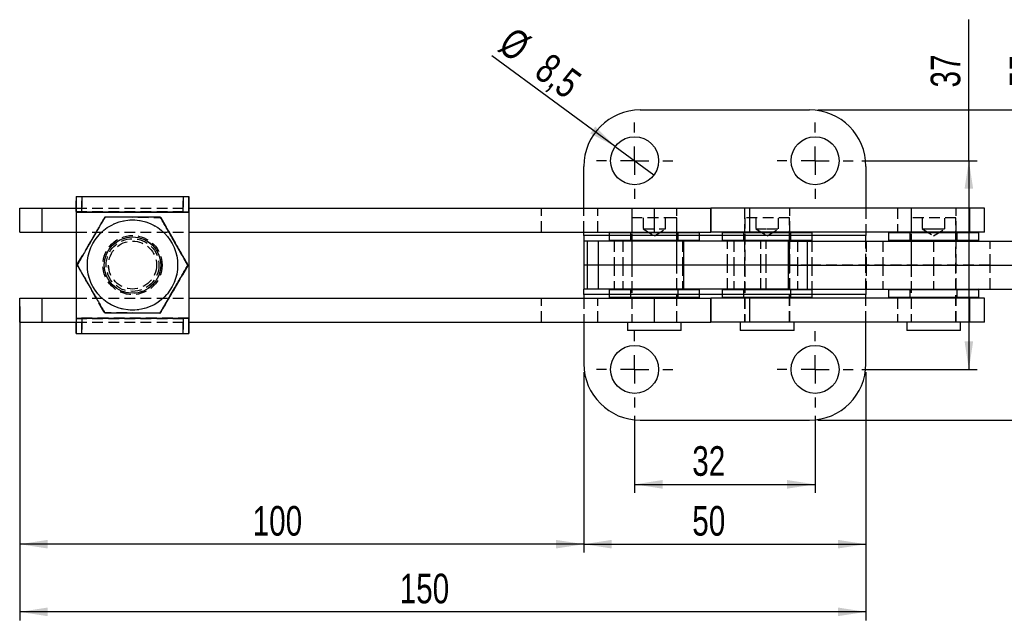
# Model space of a CAD drawing. Extents: x 46 to 629, y 29 to 396.
# Tile 1 of 12: x 77 to 252, y 123 to 230. Entities that reach past the tile are written whole.
import ezdxf

# ---------------------------------------------------------------- set-up
doc = ezdxf.new("R2010")
doc.units = 0
doc.header["$LTSCALE"] = 1.5
doc.linetypes.add('HIDDEN', pattern=[1.905, 1.27, -0.635])
doc.layers.get('0').update_dxf_attribs({"linetype": 'CONTINUOUS'})
doc.styles.add('SLDTEXTSTYLE0', font='TXT', dxfattribs={"width": 0.75})
doc.dimstyles.new('SLDDIMSTYLE0', dxfattribs={"dimtxt": 5.25, "dimasz": 4.953, "dimexe": 0, "dimexo": 0.0625, "dimgap": 1.3125, "dimtad": 1, "dimdec": 0, "dimrnd": 1e-09, "dimzin": 12, "dimtxsty": 'SLDTEXTSTYLE0', "dimsah": 1, "dimcen": 0.09, "dimazin": 3, "dimtfac": 1, "dimtofl": 0, "dimtmove": 0, "dimatfit": 3, "dimtolj": 1, "dimtzin": 12})
doc.dimstyles.new('SLDDIMSTYLE2', dxfattribs={"dimtxt": 5.25, "dimasz": 4.953, "dimexe": 0, "dimexo": 0.0625, "dimgap": 1.3125, "dimtad": 1, "dimdec": 3, "dimrnd": 1e-09, "dimzin": 12, "dimtxsty": 'SLDTEXTSTYLE0', "dimsah": 1, "dimcen": 0.09, "dimazin": 3, "dimtfac": 1, "dimtdec": 3, "dimtofl": 0, "dimtmove": 0, "dimatfit": 3, "dimtolj": 1, "dimtzin": 12})
doc.dimstyles.new('SLDDIMSTYLE3', dxfattribs={"dimtxt": 5.25, "dimasz": 4.953, "dimexe": 0, "dimexo": 0.0625, "dimgap": 1.3125, "dimtad": 1, "dimrnd": 1e-09, "dimzin": 12, "dimtxsty": 'SLDTEXTSTYLE0', "dimsah": 1, "dimcen": 0.09, "dimazin": 3, "dimtfac": 1, "dimtofl": 0, "dimtmove": 0, "dimatfit": 3, "dimtolj": 1, "dimtzin": 12})
doc.dimstyles.new('SLDDIMSTYLE4', dxfattribs={"dimtxt": 5.25, "dimasz": 4.953, "dimexe": 0, "dimexo": 0.0625, "dimgap": 1.3125, "dimtad": 1, "dimdec": 3, "dimrnd": 1e-09, "dimzin": 12, "dimtxsty": 'SLDTEXTSTYLE0', "dimblk1": 'NONE', "dimsah": 1, "dimcen": 0, "dimazin": 3, "dimtfac": 1, "dimtdec": 3, "dimtmove": 0, "dimatfit": 3, "dimtolj": 1, "dimtzin": 12})

# ---------------------------------------------------------------- blocks, each defined once
blk = doc.blocks.new('_D_3')
at = {"color": 179, "linetype": 'CONTINUOUS'}
for p, q in [((186.22, 159.3), (186.22, 145.66)), ((218.22, 159.3), (218.22, 145.66)), ((186.22, 147.16), (218.22, 147.16))]:
    blk.add_line(p, q, dxfattribs=at)
for points in [[(186.22, 147.16), (191.17, 146.4), (191.17, 147.93)], [(218.22, 147.16), (213.26, 147.93), (213.26, 146.4)]]:
    blk.add_solid(points, dxfattribs=at)
at = {"color": 179, "linetype": 'CONTINUOUS', "insert": (196.44, 153.93, -11.2), "char_height": 5.25, "attachment_point": 1, "style": 'SLDTEXTSTYLE0'}
blk.add_mtext('32', dxfattribs=at)
blk = doc.blocks.new('_D_4')
at = {"color": 179, "linetype": 'CONTINUOUS'}
for p, q in [((177.22, 167.05), (177.22, 135.05)), ((227.22, 167.05), (227.22, 135.05)), ((177.22, 136.55), (227.22, 136.55))]:
    blk.add_line(p, q, dxfattribs=at)
for points in [[(177.22, 136.55), (182.17, 135.79), (182.17, 137.32)], [(227.22, 136.55), (222.26, 137.32), (222.26, 135.79)]]:
    blk.add_solid(points, dxfattribs=at)
at = {"color": 179, "linetype": 'CONTINUOUS', "insert": (196.44, 143.32, -11.2), "char_height": 5.25, "attachment_point": 1, "style": 'SLDTEXTSTYLE0'}
blk.add_mtext('50', dxfattribs=at)
blk = doc.blocks.new('_D_5')
at = {"color": 179, "linetype": 'CONTINUOUS'}
for p, q in [((77.22, 178.7), (77.22, 123.05)), ((227.22, 167.05), (227.22, 123.05)), ((227.22, 124.55), (77.22, 124.55))]:
    blk.add_line(p, q, dxfattribs=at)
for points in [[(77.22, 124.55), (82.17, 123.79), (82.17, 125.32)], [(227.22, 124.55), (222.26, 125.32), (222.26, 123.79)]]:
    blk.add_solid(points, dxfattribs=at)
at = {"color": 179, "linetype": 'CONTINUOUS', "insert": (144.57, 131.32, -11.2), "char_height": 5.25, "attachment_point": 1, "style": 'SLDTEXTSTYLE0'}
blk.add_mtext('150', dxfattribs=at)
blk = doc.blocks.new('_D_6')
at = {"color": 179, "linetype": 'CONTINUOUS'}
for p, q in [((77.22, 178.7), (77.22, 135.05)), ((177.22, 167.05), (177.22, 135.05)), ((177.22, 136.55), (77.22, 136.55))]:
    blk.add_line(p, q, dxfattribs=at)
for points in [[(77.22, 136.55), (82.17, 135.79), (82.17, 137.32)], [(177.22, 136.55), (172.26, 137.32), (172.26, 135.79)]]:
    blk.add_solid(points, dxfattribs=at)
at = {"color": 179, "linetype": 'CONTINUOUS', "insert": (118.51, 143.32, -11.2), "char_height": 5.25, "attachment_point": 1, "style": 'SLDTEXTSTYLE0'}
blk.add_mtext('100', dxfattribs=at)
blk = doc.blocks.new('_D_7')
at = {"color": 179, "linetype": 'CONTINUOUS'}
for p, q in [((259.46, 213.55), (259.46, 229.57)), ((218.72, 213.55), (260.96, 213.55)), ((259.46, 213.55), (259.46, 158.55)), ((218.72, 158.55), (260.96, 158.55))]:
    blk.add_line(p, q, dxfattribs=at)
for points in [[(259.46, 213.55), (258.7, 208.6), (260.23, 208.6)], [(259.46, 158.55), (260.23, 163.51), (258.7, 163.51)]]:
    blk.add_solid(points, dxfattribs=at)
at = {"color": 179, "linetype": 'CONTINUOUS', "insert": (252.7, 217.54, -11.2), "char_height": 5.25, "attachment_point": 1, "rotation": 90, "style": 'SLDTEXTSTYLE0'}
blk.add_mtext('55', dxfattribs=at)
blk = doc.blocks.new('_D_8')
at = {"color": 179, "linetype": 'CONTINUOUS'}
for p, q in [((245.47, 204.55), (245.47, 229.57)), ((226.47, 204.55), (246.97, 204.55)), ((245.47, 204.55), (245.47, 167.55)), ((226.47, 167.55), (246.97, 167.55))]:
    blk.add_line(p, q, dxfattribs=at)
for points in [[(245.47, 204.55), (244.71, 199.6), (246.23, 199.6)], [(245.47, 167.55), (246.23, 172.51), (244.71, 172.51)]]:
    blk.add_solid(points, dxfattribs=at)
at = {"color": 179, "linetype": 'CONTINUOUS', "insert": (238.7, 217.54, -11.2), "char_height": 5.25, "attachment_point": 1, "rotation": 90, "style": 'SLDTEXTSTYLE0'}
blk.add_mtext('37', dxfattribs=at)
blk = doc.blocks.new('_D_9')
at = {"color": 179, "linetype": 'CONTINUOUS'}
for q in [(160.91, 223.14), (189.64, 202.04)]:
    blk.add_line((182.79, 207.07), q, dxfattribs=at)
blk.add_solid([(182.79, 207.07), (179.25, 210.62), (178.35, 209.39)], dxfattribs=at)
at = {"color": 179, "linetype": 'CONTINUOUS', "char_height": 5.25, "attachment_point": 1, "rotation": 323.6991, "style": 'SLDTEXTSTYLE0'}
for s, insert in [('%%c', (164.87, 228.53, -11.2)), ('8,5', (171.3, 223.91, -11.2))]:
    blk.add_mtext(s, dxfattribs=dict(at, insert=insert))
blk = doc.blocks.new('_NONE')
blk = doc.blocks.new('SW_CENTERMARKSYMBOL_5')
at = {"color": 0, "linetype": 'CONTINUOUS'}
for p, q in [((0, 5), (0, 6.75)), ((0, 0), (0, 2.5)), ((-5, 0), (-6.75, 0)), ((0, 0), (-2.5, 0)), ((0, 0), (0, -2.5)), ((0, 0), (2.5, 0)), ((5, 0), (6.75, 0)), ((0, -5), (0, -6.75))]:
    blk.add_line(p, q, dxfattribs=at)
blk = doc.blocks.new('SW_CENTERMARKSYMBOL_6')
at = {"color": 0, "linetype": 'CONTINUOUS'}
for p, q in [((0, 5), (0, 6.75)), ((0, 0), (0, 2.5)), ((-5, 0), (-6.75, 0)), ((0, 0), (-2.5, 0)), ((0, 0), (0, -2.5)), ((0, 0), (2.5, 0)), ((5, 0), (6.75, 0)), ((0, -5), (0, -6.75)), ((0, -32), (0, -30.25)), ((0, -37), (0, -34.5)), ((-5, -37), (-6.75, -37)), ((0, -37), (-2.5, -37)), ((0, -37), (0, -39.5)), ((0, -37), (2.5, -37)), ((5, -37), (6.75, -37)), ((0, -42), (0, -43.75))]:
    blk.add_line(p, q, dxfattribs=at)
blk = doc.blocks.new('SW_CENTERMARKSYMBOL_7')
at = {"color": 0, "linetype": 'CONTINUOUS'}
for p, q in [((0, 5), (0, 6.75)), ((0, 0), (0, 2.5)), ((-5, 0), (-6.75, 0)), ((0, 0), (-2.5, 0)), ((0, 0), (0, -2.5)), ((0, 0), (2.5, 0)), ((5, 0), (6.75, 0)), ((0, -5), (0, -6.75))]:
    blk.add_line(p, q, dxfattribs=at)

msp = doc.modelspace()

# ---------------------------------------------------------------- linework, layer by layer
at = {"color": 7, "linetype": 'CONTINUOUS'}
for p, q in [((187.217671, 213.55392), (217.21767, 213.55392)), ((177.21767, 196.153659), (177.21767, 203.553921)), ((227.217671, 203.553921), (227.217671, 196.153659)), ((87.217549, 198.20366), (107.217552, 198.20366)), ((107.217612, 198.20366), (107.217552, 198.20366)), ((107.217612, 198.20366), (107.217836, 198.20366)), ((107.217612, 196.153659), (107.217612, 198.20366)), ((107.217836, 198.20366), (107.217895, 198.20366)), ((77.217551, 191.90366), (77.217551, 196.153659)), ((77.217551, 196.153659), (81.217552, 196.153659)), ((81.217552, 191.90366), (81.217552, 196.153659)), ((81.217552, 196.153659), (87.217504, 196.153659)), ((107.217552, 196.153659), (189.717548, 196.153659)), ((189.717548, 191.90366), (189.717548, 196.153659)), ((189.717548, 196.153659), (199.717706, 196.153659)), ((199.717706, 191.90366), (199.717706, 196.153659)), ((199.717706, 196.153659), (199.718079, 196.153659)), ((199.718079, 196.153659), (199.718079, 191.90366)), ((199.718317, 196.153659), (199.718079, 196.153659)), ((199.718317, 196.153659), (199.718317, 191.90366)), ((206.556327, 196.153659), (199.718317, 196.153659)), ((206.556327, 196.153659), (206.556327, 191.90366)), ((245.603191, 196.153659), (206.556327, 196.153659)), ((245.603191, 196.153659), (245.603191, 191.90366)), ((248.217671, 196.153659), (245.603191, 196.153659)), ((248.217671, 191.90366), (248.217671, 196.153659)), ((87.217504, 195.45366), (107.217508, 195.45366)), ((87.217504, 195.45366), (87.217504, 176.65366)), ((107.217545, 195.45366), (107.217508, 195.45366)), ((107.217508, 195.45366), (107.217508, 176.65366)), ((107.217545, 195.45366), (107.217545, 176.65366)), ((77.217551, 191.90366), (81.217552, 191.90366)), ((81.217552, 191.90366), (87.217504, 191.90366)), ((97.217383, 191.05366), (97.217279, 191.05366)), ((107.217545, 191.90366), (189.717548, 191.90366)), ((107.217895, 191.90366), (107.217895, 180.20366)), ((107.21794, 191.90366), (107.21794, 180.20366)), ((177.21767, 191.30366), (177.21767, 191.90366)), ((177.21767, 191.30366), (177.21767, 190.30366)), ((177.21767, 190.30366), (177.21767, 186.05366)), ((177.823045, 190.30366), (177.21767, 190.30366)), ((177.823045, 190.30366), (177.823045, 186.05366)), ((179.734832, 190.30366), (177.823045, 190.30366)), ((179.734832, 190.30366), (179.734832, 186.05366)), ((194.89547, 190.30366), (179.734832, 190.30366)), ((181.86771, 191.90366), (181.717711, 191.75366)), ((181.717711, 191.75366), (181.717711, 190.45366)), ((197.71771, 191.75366), (181.717711, 191.75366)), ((181.717711, 190.45366), (181.86771, 190.30366)), ((181.717711, 190.45366), (197.71771, 190.45366)), ((189.717548, 191.90366), (199.717706, 191.90366)), ((194.89547, 190.30366), (194.89547, 186.05366)), ((213.410401, 190.30366), (194.89547, 190.30366)), ((197.71771, 191.75366), (197.56771, 191.90366)), ((197.56771, 190.30366), (197.71771, 190.45366)), ((197.718173, 191.75366), (197.568173, 191.90366)), ((197.568173, 190.30366), (197.718173, 190.45366)), ((197.71771, 190.45366), (197.71771, 191.75366)), ((197.718173, 190.45366), (197.718173, 191.75366)), ((199.717706, 191.90366), (199.718079, 191.90366)), ((199.718317, 191.90366), (199.718079, 191.90366)), ((206.556327, 191.90366), (199.718317, 191.90366)), ((201.86627, 191.90366), (201.716271, 191.75366)), ((201.716271, 191.75366), (201.716271, 190.45366)), ((217.71627, 191.75366), (201.716271, 191.75366)), ((201.716271, 190.45366), (201.86627, 190.30366)), ((201.716271, 190.45366), (217.71627, 190.45366)), ((245.603191, 191.90366), (206.556327, 191.90366)), ((213.410401, 190.30366), (213.410401, 186.05366)), ((213.410401, 190.30366), (216.832634, 190.30366)), ((216.832634, 190.30366), (216.832634, 186.05366)), ((216.832634, 190.30366), (257.719873, 190.30366)), ((217.71627, 191.75366), (217.566271, 191.90366)), ((217.566271, 190.30366), (217.71627, 190.45366)), ((217.71627, 190.45366), (217.71627, 191.75366)), ((227.217671, 191.90366), (227.217671, 191.30366)), ((227.217671, 190.314428), (227.217671, 191.30366)), ((231.36767, 191.90366), (231.21767, 191.75366)), ((231.21767, 191.75366), (231.21767, 190.45366)), ((247.217672, 191.75366), (231.21767, 191.75366)), ((231.21767, 190.45366), (231.36767, 190.30366)), ((231.21767, 190.45366), (247.217672, 190.45366)), ((248.217671, 191.90366), (245.603191, 191.90366)), ((247.217672, 191.75366), (247.06767, 191.90366)), ((247.06767, 190.30366), (247.217672, 190.45366)), ((247.217672, 190.45366), (247.217672, 191.75366)), ((107.032353, 186.05366), (107.032443, 186.05366)), ((177.823045, 186.05366), (177.21767, 186.05366)), ((177.21767, 186.05366), (177.21767, 181.80366)), ((184.139667, 186.05366), (177.823045, 186.05366)), ((177.823045, 186.05366), (177.823045, 181.80366)), ((179.734832, 186.05366), (177.823045, 186.05366)), ((179.734832, 186.05366), (179.734832, 181.80366)), ((194.89547, 186.05366), (179.734832, 186.05366)), ((185.749423, 186.05366), (184.139667, 186.05366)), ((194.725037, 186.05366), (193.686923, 186.05366)), ((213.410401, 186.05366), (194.89547, 186.05366)), ((194.89547, 186.05366), (194.89547, 181.80366)), ((213.410401, 186.05366), (216.832634, 186.05366)), ((213.410401, 186.05366), (213.410401, 181.80366)), ((216.832634, 186.05366), (257.591853, 186.05366)), ((216.832634, 186.05366), (216.832634, 181.80366)), ((177.823045, 181.80366), (177.21767, 181.80366)), ((177.21767, 180.80366), (177.21767, 181.80366)), ((179.734832, 181.80366), (177.823045, 181.80366)), ((194.89547, 181.80366), (179.734832, 181.80366)), ((181.86771, 181.80366), (181.717711, 181.65366)), ((181.717711, 181.65366), (181.717711, 180.35366)), ((197.71771, 181.65366), (181.717711, 181.65366)), ((213.410401, 181.80366), (194.89547, 181.80366)), ((197.71771, 181.65366), (197.56771, 181.80366)), ((197.718173, 181.65366), (197.568173, 181.80366)), ((197.71771, 180.35366), (197.71771, 181.65366)), ((197.718173, 180.35366), (197.718173, 181.65366)), ((201.86627, 181.80366), (201.716271, 181.65366)), ((201.716271, 181.65366), (201.716271, 180.35366)), ((217.71627, 181.65366), (201.716271, 181.65366)), ((213.410401, 181.80366), (216.832634, 181.80366)), ((216.832634, 181.80366), (257.717511, 181.80366)), ((217.71627, 181.65366), (217.566271, 181.80366)), ((217.71627, 180.35366), (217.71627, 181.65366)), ((227.217671, 181.792892), (227.217671, 180.80366)), ((231.36767, 181.80366), (231.21767, 181.65366)), ((231.21767, 181.65366), (231.21767, 180.35366)), ((247.217672, 181.65366), (231.21767, 181.65366)), ((247.217672, 181.65366), (247.06767, 181.80366)), ((247.217672, 180.35366), (247.217672, 181.65366)), ((77.217551, 175.95366), (77.217551, 180.20366)), ((77.217551, 180.20366), (81.217552, 180.20366)), ((81.217552, 175.95366), (81.217552, 180.20366)), ((81.217552, 180.20366), (87.217504, 180.20366)), ((97.217279, 181.05366), (97.217383, 181.05366)), ((107.217545, 180.20366), (189.717548, 180.20366)), ((177.21767, 180.80366), (177.21767, 180.20366)), ((181.717711, 180.35366), (181.86771, 180.20366)), ((181.717711, 180.35366), (197.71771, 180.35366)), ((189.717548, 175.95366), (189.717548, 180.20366)), ((189.717548, 180.20366), (199.717706, 180.20366)), ((197.56771, 180.20366), (197.71771, 180.35366)), ((197.568173, 180.20366), (197.718173, 180.35366)), ((199.717706, 175.95366), (199.717706, 180.20366)), ((199.717706, 180.20366), (199.718079, 180.20366)), ((199.718079, 180.20366), (199.718079, 175.95366)), ((199.718317, 180.20366), (199.718079, 180.20366)), ((199.718317, 180.20366), (199.718317, 175.95366)), ((206.556327, 180.20366), (199.718317, 180.20366)), ((201.716271, 180.35366), (201.86627, 180.20366)), ((201.716271, 180.35366), (217.71627, 180.35366)), ((206.556327, 180.20366), (206.556327, 175.95366)), ((245.603191, 180.20366), (206.556327, 180.20366)), ((217.566271, 180.20366), (217.71627, 180.35366)), ((227.217671, 180.20366), (227.217671, 180.80366)), ((231.21767, 180.35366), (231.36767, 180.20366)), ((231.21767, 180.35366), (247.217672, 180.35366)), ((245.603191, 180.20366), (245.603191, 175.95366)), ((248.217671, 180.20366), (245.603191, 180.20366)), ((247.06767, 180.20366), (247.217672, 180.35366)), ((248.217671, 175.95366), (248.217671, 180.20366)), ((87.217504, 176.65366), (107.217508, 176.65366)), ((107.217508, 176.65366), (107.217545, 176.65366)), ((77.217551, 175.95366), (81.217552, 175.95366)), ((81.217552, 175.95366), (87.217504, 175.95366)), ((107.217552, 175.95366), (189.717548, 175.95366)), ((107.217612, 173.90366), (107.217612, 175.95366)), ((177.21767, 175.95366), (177.21767, 168.553399)), ((184.95521, 175.95366), (184.95521, 174.45366)), ((189.717548, 175.95366), (199.717706, 175.95366)), ((194.48021, 174.45366), (194.48021, 175.95366)), ((194.480673, 174.45366), (194.480673, 175.95366)), ((199.717706, 175.95366), (199.718079, 175.95366)), ((199.718317, 175.95366), (199.718079, 175.95366)), ((206.556327, 175.95366), (199.718317, 175.95366)), ((204.95377, 175.95366), (204.95377, 174.45366)), ((245.603191, 175.95366), (206.556327, 175.95366)), ((214.478771, 174.45366), (214.478771, 175.95366)), ((227.217671, 168.553399), (227.217671, 175.95366)), ((234.45517, 175.95366), (234.45517, 174.45366)), ((243.980171, 174.45366), (243.980171, 175.95366)), ((248.217671, 175.95366), (245.603191, 175.95366)), ((87.217549, 173.90366), (107.217552, 173.90366)), ((107.217552, 173.90366), (107.217612, 173.90366)), ((107.217836, 173.90366), (107.217612, 173.90366)), ((107.217895, 173.90366), (107.217836, 173.90366)), ((193.997315, 174.45366), (184.95521, 174.45366)), ((194.48021, 174.45366), (193.997315, 174.45366)), ((214.478771, 174.45366), (204.95377, 174.45366)), ((243.980171, 174.45366), (234.45517, 174.45366)), ((187.217671, 158.553399), (217.21767, 158.553399))]:
    msp.add_line(p, q, dxfattribs=at)
at = {"color": 7, "linetype": 'HIDDEN'}
for p, q in [((87.217549, 195.553659), (87.217549, 198.20366)), ((87.217609, 198.20366), (87.217609, 195.553659)), ((87.217832, 195.553659), (87.217832, 198.20366)), ((87.217892, 198.20366), (87.217892, 195.553659)), ((88.217626, 195.553659), (88.217626, 198.20366)), ((88.217819, 198.20366), (88.217819, 195.553659)), ((106.217625, 198.20366), (106.217625, 195.553659)), ((106.217819, 195.553659), (106.217819, 198.20366)), ((77.217894, 191.90366), (77.217894, 196.153659)), ((81.217895, 191.90366), (81.217895, 196.153659)), ((87.217504, 196.153659), (107.217552, 196.153659)), ((87.217549, 195.553659), (107.217552, 195.553659)), ((87.217549, 195.553659), (87.217549, 195.45366)), ((87.217892, 195.553659), (87.217892, 195.45366)), ((107.217552, 196.153659), (107.217552, 195.553659)), ((107.217612, 195.553659), (107.217552, 195.553659)), ((107.217612, 195.553659), (107.217612, 196.153659)), ((107.217836, 195.553659), (107.217612, 195.553659)), ((107.217836, 196.153659), (107.217836, 195.553659)), ((107.217836, 195.553659), (107.217895, 195.553659)), ((107.217895, 195.553659), (107.217895, 196.153659)), ((107.217895, 195.553659), (107.217895, 195.45366)), ((169.717895, 191.90366), (169.717895, 196.153659)), ((177.21767, 191.90366), (177.21767, 196.153659)), ((179.718051, 191.90366), (179.718051, 196.153659)), ((179.718172, 191.90366), (179.718172, 196.153659)), ((185.71771, 196.153659), (185.71771, 191.90366)), ((185.718173, 196.153659), (185.718173, 191.90366)), ((193.71771, 191.90366), (193.71771, 196.153659)), ((193.718173, 191.90366), (193.718173, 196.153659)), ((199.718173, 191.90366), (199.718173, 196.153659)), ((205.716271, 196.153659), (205.716271, 191.90366)), ((213.716271, 191.90366), (213.716271, 196.153659)), ((227.217671, 196.153659), (227.217671, 191.90366)), ((232.832151, 196.153659), (232.832151, 191.90366)), ((235.21767, 196.153659), (235.21767, 191.90366)), ((243.217672, 191.90366), (243.217672, 196.153659)), ((87.217504, 195.45366), (87.217549, 195.45366)), ((87.217549, 195.45366), (107.217545, 195.45366)), ((87.217549, 195.45366), (87.217549, 176.65366)), ((107.217895, 195.45366), (87.217892, 195.45366)), ((87.217892, 195.45366), (87.217892, 176.65366)), ((87.217892, 195.45366), (87.217937, 195.45366)), ((107.21794, 195.45366), (87.217937, 195.45366)), ((87.217937, 195.45366), (87.217937, 176.65366)), ((87.404492, 186.198607), (92.436964, 194.625206)), ((87.404596, 186.198607), (92.437061, 194.625206)), ((92.436964, 194.625206), (102.250846, 194.480259)), ((92.437061, 194.625206), (102.250951, 194.480259)), ((102.250951, 194.480259), (102.250846, 194.480259)), ((102.250846, 194.480259), (107.032264, 185.908712)), ((102.250951, 194.480259), (107.032361, 185.908712)), ((107.21794, 195.45366), (107.217895, 195.45366)), ((107.217895, 195.45366), (107.217895, 191.90366)), ((107.21794, 195.45366), (107.21794, 191.90366)), ((193.284048, 194.453659), (185.748961, 194.453659)), ((185.748961, 194.453659), (185.748961, 175.95366)), ((185.749423, 194.453659), (185.749423, 175.95366)), ((187.71771, 194.453659), (187.71771, 192.45366)), ((187.718173, 194.453659), (187.718173, 192.45366)), ((191.717711, 192.45366), (191.717711, 194.453659)), ((191.718173, 192.45366), (191.718173, 194.453659)), ((193.68646, 194.453659), (193.284048, 194.453659)), ((193.68646, 175.95366), (193.68646, 194.453659)), ((193.686923, 175.95366), (193.686923, 194.453659)), ((213.68502, 194.453659), (205.747521, 194.453659)), ((205.747521, 194.453659), (205.747521, 175.95366)), ((207.716271, 194.453659), (207.716271, 192.45366)), ((211.71627, 192.45366), (211.71627, 194.453659)), ((213.68502, 175.95366), (213.68502, 194.453659)), ((243.18642, 194.453659), (235.248922, 194.453659)), ((235.248922, 194.453659), (235.248922, 175.95366)), ((237.217671, 194.453659), (237.217671, 192.45366)), ((241.217671, 192.45366), (241.217671, 194.453659)), ((243.18642, 175.95366), (243.18642, 194.453659)), ((187.71771, 192.45366), (191.717711, 192.45366)), ((187.71771, 192.45366), (189.71771, 191.251939)), ((187.718173, 192.45366), (189.718173, 191.251939)), ((189.71771, 191.251939), (191.717711, 192.45366)), ((189.718173, 191.251939), (191.718173, 192.45366)), ((191.717711, 192.45366), (191.718173, 192.45366)), ((207.716271, 192.45366), (209.71627, 192.45366)), ((207.716271, 192.45366), (209.71627, 191.251939)), ((209.71627, 192.45366), (211.71627, 192.45366)), ((209.71627, 191.251939), (211.71627, 192.45366)), ((237.217671, 192.45366), (239.217671, 192.45366)), ((237.217671, 192.45366), (239.217671, 191.251939)), ((239.217671, 192.45366), (241.217671, 192.45366)), ((239.217671, 191.251939), (241.217671, 192.45366)), ((87.217504, 191.90366), (107.217545, 191.90366)), ((97.218374, 191.05366), (97.217383, 191.05366)), ((97.217502, 190.30366), (97.217383, 190.30366)), ((97.217547, 191.30366), (97.21751, 191.30366)), ((97.217934, 191.30366), (97.217897, 191.30366)), ((97.218054, 190.30366), (97.217942, 190.30366)), ((227.217671, 191.30366), (177.21767, 191.30366)), ((197.718173, 191.30366), (181.717711, 191.30366)), ((181.868173, 191.90366), (181.718173, 191.75366)), ((181.718173, 191.75366), (181.718173, 190.45366)), ((181.718173, 190.45366), (181.868173, 190.30366)), ((182.574194, 190.30366), (182.574194, 186.05366)), ((184.139667, 190.30366), (184.139667, 186.05366)), ((185.367711, 191.90366), (185.51771, 191.75366)), ((185.51771, 190.45366), (185.367711, 190.30366)), ((185.368173, 191.90366), (185.518174, 191.75366)), ((185.518174, 190.45366), (185.368173, 190.30366)), ((185.51771, 191.75366), (185.51771, 190.45366)), ((185.518174, 191.75366), (185.518174, 190.45366)), ((185.71771, 190.30366), (185.71771, 186.05366)), ((185.718173, 190.30366), (185.718173, 186.05366)), ((193.71771, 186.05366), (193.71771, 190.30366)), ((193.718173, 186.05366), (193.718173, 190.30366)), ((193.917711, 191.75366), (194.06771, 191.90366)), ((193.917711, 190.45366), (193.917711, 191.75366)), ((194.06771, 190.30366), (193.917711, 190.45366)), ((193.918173, 191.75366), (194.068173, 191.90366)), ((193.918173, 190.45366), (193.918173, 191.75366)), ((194.068173, 190.30366), (193.918173, 190.45366)), ((194.725037, 190.30366), (194.725037, 186.05366)), ((217.71627, 191.30366), (201.716271, 191.30366)), ((202.710584, 186.05366), (202.710584, 190.30366)), ((203.81767, 190.30366), (203.81767, 186.05366)), ((205.36627, 191.90366), (205.51627, 191.75366)), ((205.51627, 190.45366), (205.36627, 190.30366)), ((205.51627, 191.75366), (205.51627, 190.45366)), ((205.716271, 190.30366), (205.716271, 186.05366)), ((208.61767, 186.05366), (208.61767, 190.30366)), ((209.555051, 186.05366), (209.555051, 190.30366)), ((213.716271, 186.05366), (213.716271, 190.30366)), ((213.91627, 191.75366), (214.06627, 191.90366)), ((213.91627, 190.45366), (213.91627, 191.75366)), ((214.06627, 190.30366), (213.91627, 190.45366)), ((215.111737, 190.30366), (215.111737, 186.05366)), ((217.61517, 190.30366), (217.61517, 186.05366)), ((227.217671, 186.110189), (227.217671, 190.314428)), ((227.252992, 190.30366), (227.252992, 186.05366)), ((230.217671, 190.30366), (230.217671, 186.05366)), ((234.867672, 191.90366), (235.017671, 191.75366)), ((235.017671, 190.45366), (234.867672, 190.30366)), ((235.017671, 191.75366), (235.017671, 190.45366)), ((235.21767, 190.30366), (235.21767, 186.05366)), ((239.217671, 190.30366), (239.217671, 186.05366)), ((243.217672, 186.05366), (243.217672, 190.30366)), ((243.417671, 191.75366), (243.56767, 191.90366)), ((243.417671, 190.45366), (243.417671, 191.75366)), ((243.56767, 190.30366), (243.417671, 190.45366)), ((249.217669, 186.05366), (249.217669, 190.30366)), ((87.402443, 186.05366), (87.402532, 186.05366)), ((87.403002, 186.05366), (87.403091, 186.05366)), ((92.185909, 177.627061), (87.404492, 186.198607)), ((87.404596, 186.198607), (87.404492, 186.198607)), ((92.186006, 177.627061), (87.404596, 186.198607)), ((107.032264, 185.908712), (101.999792, 177.482113)), ((107.032361, 185.908712), (101.999888, 177.482113)), ((107.032361, 185.908712), (107.032264, 185.908712)), ((107.032905, 186.05366), (107.033002, 186.05366)), ((184.139667, 186.05366), (179.734832, 186.05366)), ((182.574194, 186.05366), (182.574194, 181.80366)), ((184.139667, 186.05366), (184.139667, 181.80366)), ((194.725037, 186.05366), (184.139667, 186.05366)), ((185.71771, 186.05366), (185.71771, 181.80366)), ((185.718173, 186.05366), (185.718173, 181.80366)), ((193.686923, 186.05366), (185.749423, 186.05366)), ((193.71771, 181.80366), (193.71771, 186.05366)), ((193.718173, 181.80366), (193.718173, 186.05366)), ((215.111737, 186.05366), (194.725037, 186.05366)), ((194.725037, 186.05366), (194.725037, 181.80366)), ((202.710584, 181.80366), (202.710584, 186.05366)), ((203.81767, 186.05366), (203.81767, 181.80366)), ((205.716271, 186.05366), (205.716271, 181.80366)), ((208.61767, 181.80366), (208.61767, 186.05366)), ((209.555051, 181.80366), (209.555051, 186.05366)), ((213.716271, 181.80366), (213.716271, 186.05366)), ((217.61517, 186.05366), (215.111737, 186.05366)), ((215.111737, 186.05366), (215.111737, 181.80366)), ((239.217671, 186.05366), (217.61517, 186.05366)), ((217.61517, 186.05366), (217.61517, 181.80366)), ((227.217671, 181.792892), (227.217671, 185.99713)), ((227.252992, 186.05366), (227.252992, 181.80366)), ((230.217671, 186.05366), (230.217671, 181.80366)), ((235.21767, 186.05366), (235.21767, 181.80366)), ((249.217669, 186.05366), (239.217671, 186.05366)), ((239.217671, 186.05366), (239.217671, 181.80366)), ((243.217672, 181.80366), (243.217672, 186.05366)), ((249.217669, 181.80366), (249.217669, 186.05366)), ((97.217383, 181.80366), (97.217502, 181.80366)), ((97.217942, 181.80366), (97.218054, 181.80366)), ((181.868173, 181.80366), (181.718173, 181.65366)), ((181.718173, 181.65366), (181.718173, 180.35366)), ((185.367711, 181.80366), (185.51771, 181.65366)), ((185.368173, 181.80366), (185.518174, 181.65366)), ((185.51771, 181.65366), (185.51771, 180.35366)), ((185.518174, 181.65366), (185.518174, 180.35366)), ((193.917711, 181.65366), (194.06771, 181.80366)), ((193.917711, 180.35366), (193.917711, 181.65366)), ((193.918173, 181.65366), (194.068173, 181.80366)), ((193.918173, 180.35366), (193.918173, 181.65366)), ((205.36627, 181.80366), (205.51627, 181.65366)), ((205.51627, 181.65366), (205.51627, 180.35366)), ((213.91627, 181.65366), (214.06627, 181.80366)), ((213.91627, 180.35366), (213.91627, 181.65366)), ((234.867672, 181.80366), (235.017671, 181.65366)), ((235.017671, 181.65366), (235.017671, 180.35366)), ((243.417671, 181.65366), (243.56767, 181.80366)), ((243.417671, 180.35366), (243.417671, 181.65366)), ((77.217894, 175.95366), (77.217894, 180.20366)), ((81.217895, 175.95366), (81.217895, 180.20366)), ((87.217504, 180.20366), (107.217545, 180.20366)), ((97.217383, 181.05366), (97.218374, 181.05366)), ((97.21751, 180.80366), (97.217547, 180.80366)), ((97.217897, 180.80366), (97.217934, 180.80366)), ((107.217895, 180.20366), (107.217895, 176.65366)), ((107.21794, 180.20366), (107.21794, 176.65366)), ((169.717895, 175.95366), (169.717895, 180.20366)), ((227.217671, 180.80366), (177.21767, 180.80366)), ((177.21767, 180.20366), (177.21767, 175.95366)), ((179.718051, 175.95366), (179.718051, 180.20366)), ((179.718172, 175.95366), (179.718172, 180.20366)), ((197.718173, 180.80366), (181.717711, 180.80366)), ((181.718173, 180.35366), (181.868173, 180.20366)), ((185.51771, 180.35366), (185.367711, 180.20366)), ((185.518174, 180.35366), (185.368173, 180.20366)), ((185.71771, 180.20366), (185.71771, 175.95366)), ((185.718173, 180.20366), (185.718173, 175.95366)), ((193.71771, 175.95366), (193.71771, 180.20366)), ((193.718173, 175.95366), (193.718173, 180.20366)), ((194.06771, 180.20366), (193.917711, 180.35366)), ((194.068173, 180.20366), (193.918173, 180.35366)), ((199.718173, 175.95366), (199.718173, 180.20366)), ((217.71627, 180.80366), (201.716271, 180.80366)), ((205.51627, 180.35366), (205.36627, 180.20366)), ((205.716271, 180.20366), (205.716271, 175.95366)), ((213.716271, 175.95366), (213.716271, 180.20366)), ((214.06627, 180.20366), (213.91627, 180.35366)), ((227.217671, 175.95366), (227.217671, 180.20366)), ((232.832151, 180.20366), (232.832151, 175.95366)), ((235.017671, 180.35366), (234.867672, 180.20366)), ((235.21767, 180.20366), (235.21767, 175.95366)), ((243.217672, 175.95366), (243.217672, 180.20366)), ((243.56767, 180.20366), (243.417671, 180.35366)), ((87.217549, 176.65366), (87.217504, 176.65366)), ((87.217549, 176.65366), (107.217545, 176.65366)), ((87.217549, 176.65366), (87.217549, 176.55366)), ((87.217549, 176.55366), (107.217552, 176.55366)), ((87.217549, 173.90366), (87.217549, 176.55366)), ((87.217609, 176.55366), (87.217609, 173.90366)), ((87.217832, 173.90366), (87.217832, 176.55366)), ((107.217895, 176.65366), (87.217892, 176.65366)), ((87.217892, 176.65366), (87.217892, 176.55366)), ((87.217937, 176.65366), (87.217892, 176.65366)), ((87.217892, 176.55366), (87.217892, 173.90366)), ((107.21794, 176.65366), (87.217937, 176.65366)), ((88.217626, 173.90366), (88.217626, 176.55366)), ((88.217819, 176.55366), (88.217819, 173.90366)), ((101.999792, 177.482113), (92.185909, 177.627061)), ((92.186006, 177.627061), (92.185909, 177.627061)), ((101.999888, 177.482113), (92.186006, 177.627061)), ((106.217625, 176.55366), (106.217625, 173.90366)), ((106.217819, 173.90366), (106.217819, 176.55366)), ((107.217552, 176.55366), (107.217836, 176.55366)), ((107.217552, 176.55366), (107.217612, 176.55366)), ((107.217552, 176.55366), (107.217552, 175.95366)), ((107.217612, 175.95366), (107.217612, 176.55366)), ((107.217895, 176.55366), (107.217836, 176.55366)), ((107.217836, 176.55366), (107.217836, 175.95366)), ((107.217895, 176.65366), (107.217895, 176.55366)), ((107.217895, 176.65366), (107.21794, 176.65366)), ((107.217895, 175.95366), (107.217895, 176.55366)), ((87.217504, 175.95366), (107.217552, 175.95366)), ((184.955674, 175.95366), (184.955674, 174.45366))]:
    msp.add_line(p, q, dxfattribs=at)
at = {"color": 8, "linetype": 'CONTINUOUS'}
for p, q in [((107.217552, 198.20366), (107.217552, 196.153659)), ((107.217836, 198.20366), (107.217836, 196.153659)), ((107.217895, 196.153659), (107.217895, 198.20366)), ((181.717711, 191.30366), (177.21767, 191.30366)), ((201.716271, 191.30366), (197.718173, 191.30366)), ((227.217671, 191.30366), (217.71627, 191.30366)), ((181.717711, 180.80366), (177.21767, 180.80366)), ((201.716271, 180.80366), (197.718173, 180.80366)), ((227.217671, 180.80366), (217.71627, 180.80366)), ((107.217552, 175.95366), (107.217552, 173.90366)), ((107.217836, 175.95366), (107.217836, 173.90366)), ((107.217895, 173.90366), (107.217895, 175.95366))]:
    msp.add_line(p, q, dxfattribs=at)
at = {"color": 7, "linetype": 'CONTINUOUS', "flags": 128}
for points in [[(87.217549, 198.20366), (87.217542, 198.150819), (87.217534, 197.994328), (87.217527, 197.740201), (87.217519, 197.398203), (87.217512, 196.981478), (87.217512, 196.506039), (87.217504, 195.990158), (87.217504, 195.45366)], [(107.217552, 198.20366), (107.217545, 198.150819), (107.21753, 197.994328), (107.217523, 197.740201), (107.217523, 197.398203), (107.217515, 196.981478), (107.217508, 196.506039), (107.217508, 195.990158), (107.217508, 195.45366)], [(107.217895, 198.20366), (107.217903, 198.150819), (107.21791, 197.994328), (107.217917, 197.740201), (107.217925, 197.398203), (107.217932, 196.981478), (107.217932, 196.506039), (107.217932, 196.153659)], [(87.217504, 176.65366), (87.217504, 176.117161), (87.217512, 175.60128), (87.217512, 175.125842), (87.217519, 174.709116), (87.217527, 174.367119), (87.217534, 174.112991), (87.217542, 173.9565), (87.217549, 173.90366)], [(107.217508, 176.65366), (107.217508, 176.117161), (107.217508, 175.60128), (107.217515, 175.125842), (107.217523, 174.709116), (107.217523, 174.367119), (107.21753, 174.112991), (107.217545, 173.9565), (107.217552, 173.90366)], [(107.217932, 175.95366), (107.217932, 175.60128), (107.217932, 175.125842), (107.217925, 174.709116), (107.217917, 174.367119), (107.21791, 174.112991), (107.217903, 173.9565), (107.217895, 173.90366)]]:
    msp.add_lwpolyline(points, dxfattribs=at)
at = {"color": 7, "linetype": 'HIDDEN', "flags": 128}
for points in [[(87.217892, 198.20366), (87.217899, 198.150819), (87.217907, 197.994328), (87.217914, 197.740201), (87.217922, 197.398203), (87.217929, 196.981478), (87.217937, 196.506039), (87.217937, 195.990158), (87.217937, 195.45366)], [(107.217932, 196.153659), (107.217932, 195.990158), (107.21794, 195.45366)], [(87.217937, 176.65366), (87.217937, 176.117161), (87.217937, 175.60128), (87.217929, 175.125842), (87.217922, 174.709116), (87.217914, 174.367119), (87.217907, 174.112991), (87.217899, 173.9565), (87.217892, 173.90366)], [(107.217545, 176.65366), (107.217545, 176.634151), (107.217545, 176.615392), (107.217545, 176.598103), (107.217545, 176.582949), (107.217552, 176.570512), (107.217552, 176.561272), (107.217552, 176.555581), (107.217552, 176.55366)], [(107.21794, 176.65366), (107.217932, 176.117161), (107.217932, 175.95366)]]:
    msp.add_lwpolyline(points, dxfattribs=at)
at = {"color": 7, "linetype": 'CONTINUOUS'}
for centre, radius in [((186.21767, 204.553921), 4.25), ((218.21767, 204.553921), 4.25), ((97.217381, 186.05366), 8), ((97.217275, 186.05366), 5), ((186.21767, 167.553398), 4.25), ((218.21767, 167.553398), 4.25)]:
    msp.add_circle(centre, radius, dxfattribs=at)
at = {"color": 7, "linetype": 'HIDDEN'}
for centre, radius in [((97.217507, 186.05366), 8), ((97.217936, 186.05366), 8), ((97.218062, 186.05366), 8), ((97.217507, 186.05366), 5.25), ((97.217548, 186.05366), 5.25), ((97.217894, 186.05366), 5.25), ((97.217936, 186.05366), 5.25), ((97.218377, 186.05366), 5), ((97.217381, 186.05366), 4.673261), ((97.217507, 186.05366), 4.673261), ((97.217936, 186.05366), 4.673261), ((97.218062, 186.05366), 4.673261), ((97.217385, 186.05366), 4.25), ((97.217502, 186.05366), 4.25), ((97.217941, 186.05366), 4.25), ((97.218057, 186.05366), 4.25)]:
    msp.add_circle(centre, radius, dxfattribs=at)
at = {"color": 7, "linetype": 'CONTINUOUS'}
for centre, start, end in [((187.21767, 203.553921), 90, 180), ((217.21767, 203.553921), 0, 90), ((187.21767, 168.553398), 180, 270), ((217.21767, 168.553398), 270, 0)]:
    msp.add_arc(centre, 10, start, end, dxfattribs=at)
at = {"color": 7, "linetype": 'HIDDEN'}
msp.add_arc((104.159221, 195.503887), 3.058737, 359.05909883, 0.93236342, dxfattribs=at)
at = {"color": 7, "linetype": 'CONTINUOUS'}
for points, knots in [([(92.309917, 194.55366), (91.883978, 193.81592), (91.022865, 192.324443), (89.74703, 190.114618), (88.527413, 188.002177), (87.779717, 186.707121), (87.402443, 186.05366)], [0, 0, 0, 0, 0.2646049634, 0.5349475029, 0.7653429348, 1, 1, 1, 1]), ([(102.124872, 194.55366), (101.518269, 194.55366), (100.299433, 194.55366), (98.220113, 194.55366), (95.88668, 194.55366), (93.847831, 194.55366), (92.66606, 194.55366), (92.309917, 194.55366)], [0, 0, 0, 0, 0.1889640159, 0.379682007, 0.6308193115, 0.8887421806, 1, 1, 1, 1]), ([(107.032353, 186.05366), (106.606416, 186.7914), (105.745303, 188.282878), (104.469458, 190.4927), (103.249842, 192.605143), (102.502146, 193.900199), (102.124872, 194.55366)], [0, 0, 0, 0, 0.2646048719, 0.5349476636, 0.7653430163, 1, 1, 1, 1]), ([(102.124969, 194.55366), (102.550907, 193.81592), (103.412019, 192.324441), (104.687864, 190.11462), (105.907481, 188.002179), (106.655172, 186.707122), (107.032443, 186.05366)], [0, 0, 0, 0, 0.2646049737, 0.5349478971, 0.7653433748, 1, 1, 1, 1]), ([(87.402443, 186.05366), (87.828375, 185.31592), (88.689475, 183.824442), (89.965314, 181.614622), (91.184929, 179.502175), (91.932637, 178.207121), (92.309917, 177.553659)], [0, 0, 0, 0, 0.2646051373, 0.5349479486, 0.7653430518, 1, 1, 1, 1]), ([(102.124872, 177.553659), (102.550804, 178.2914), (103.411905, 179.782877), (104.687742, 181.9927), (105.907367, 184.105142), (106.655074, 185.400198), (107.032353, 186.05366)], [0, 0, 0, 0, 0.2646050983, 0.5349477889, 0.7653431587, 1, 1, 1, 1]), ([(107.032443, 186.05366), (106.606513, 185.315919), (105.745418, 183.82444), (104.46958, 181.61462), (103.249956, 179.502177), (102.502248, 178.207121), (102.124969, 177.553659)], [0, 0, 0, 0, 0.2646047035, 0.534947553, 0.76534304, 1, 1, 1, 1]), ([(92.309917, 177.553659), (92.666065, 177.553659), (93.827267, 177.553659), (95.864912, 177.553659), (98.192573, 177.553659), (100.293123, 177.553659), (101.512058, 177.553659), (102.124872, 177.553659)], [0, 0, 0, 0, 0.11125824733, 0.36275098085, 0.62031567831, 0.80911518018, 1, 1, 1, 1])]:
    msp.add_open_spline(points, degree=3, knots=knots, dxfattribs=at)
at = {"color": 7, "linetype": 'HIDDEN'}
for points, knots in [([(87.402532, 186.05366), (87.82847, 186.7914), (88.689582, 188.282879), (89.965427, 190.492699), (91.185043, 192.605143), (91.93274, 193.900199), (92.310014, 194.55366)], [0, 0, 0, 0, 0.2646048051, 0.534947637, 0.7653430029, 1, 1, 1, 1]), ([(92.310014, 177.553659), (91.884081, 178.2914), (91.022981, 179.782877), (89.747144, 181.9927), (88.527519, 184.105142), (87.779812, 185.400198), (87.402532, 186.05366)], [0, 0, 0, 0, 0.2646050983, 0.5349477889, 0.7653431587, 1, 1, 1, 1])]:
    msp.add_open_spline(points, degree=3, knots=knots, dxfattribs=at)

# ---------------------------------------------------------------- block references
at = {"color": 179, "linetype": 'CONTINUOUS'}
for name, p in [('SW_CENTERMARKSYMBOL_6', (186.21767, 204.553921)), ('SW_CENTERMARKSYMBOL_5', (218.21767, 204.553921)), ('SW_CENTERMARKSYMBOL_7', (218.21767, 167.553398))]:
    msp.add_blockref(name, p, dxfattribs=at)

# ---------------------------------------------------------------- dimensions: what is measured, and where the dimension line sits
for base, p1, p2, angle, dimstyle, picture, middle in [((259.464078, 158.553398), (217.21767, 213.553921), (217.21767, 158.553398), 90, 'SLDDIMSTYLE3', '_D_7', (259.464078, 223.553921)), ((245.470441, 167.553398), (224.96767, 204.553921), (224.96767, 167.553398), 90, 'SLDDIMSTYLE3', '_D_8', (245.470441, 223.553921)), ((77.217894, 136.553398), (177.21767, 168.553398), (77.217894, 180.20366), 0, 'SLDDIMSTYLE0', '_D_6', (126.462023, 136.553398)), ((227.21767, 136.553398), (177.21767, 168.553398), (227.21767, 168.553398), 0, 'SLDDIMSTYLE2', '_D_4', (202.452967, 136.553398))]:
    dim = msp.add_linear_dim(base=base, p1=p1, p2=p2, angle=angle, dimstyle=dimstyle, dxfattribs=at)
    dim.commit()
    dim.dimension.update_dxf_attribs({"geometry": picture, "text_midpoint": middle, "dimtype": 160})
dim = msp.add_diameter_dim_2p(p1=(189.642825, 202.03781), p2=(182.792516, 207.070032), dimstyle='SLDDIMSTYLE4', dxfattribs=at)
dim.commit()
dim.dimension.update_dxf_attribs({"geometry": '_D_9', "text_midpoint": (169.400246, 216.907991), "dimtype": 163})
for base, p1, p2, dimstyle, picture, middle in [((77.217894, 124.553398), (227.21767, 168.553398), (77.217894, 180.20366), 'SLDDIMSTYLE0', '_D_5', (152.525374, 124.553398)), ((218.21767, 147.164364), (186.21767, 160.803398), (218.21767, 160.803398), 'SLDDIMSTYLE2', '_D_3', (202.452967, 147.164364))]:
    dim = msp.add_linear_dim(base=base, p1=p1, p2=p2, dimstyle=dimstyle, dxfattribs=at)
    dim.commit()
    dim.dimension.update_dxf_attribs({"geometry": picture, "text_midpoint": middle, "dimtype": 160})

doc.saveas('drawing.dxf')
